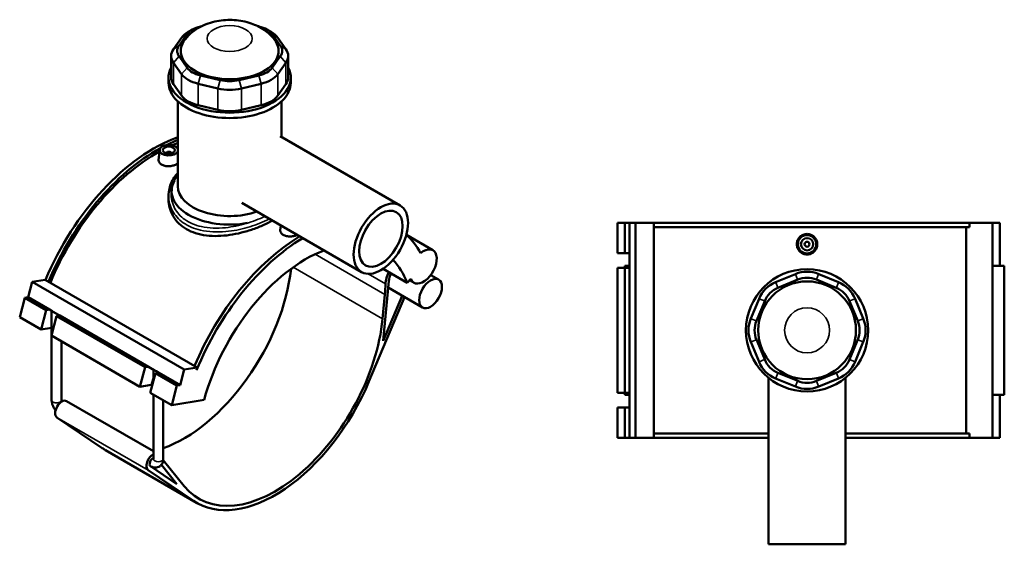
# Model space of a CAD drawing. Header units: millimetres. Extents: x -291 to 1012, y -153 to 1212.
# Tile 7 of 7: x -185 to 621, y 783 to 1212. Entities that reach past the tile are written whole.
import ezdxf

# ---------------------------------------------------------------- set-up
doc = ezdxf.new("R2010")
doc.units = ezdxf.units.MM
doc.layers.add('Visible (ANSI)', color=7, linetype='Continuous', lineweight=50)
doc.layers.add('Visible Narrow (ANSI)', color=7, linetype='Continuous', lineweight=35)

msp = doc.modelspace()

# ---------------------------------------------------------------- linework, layer by layer
at = {"layer": 'Visible (ANSI)'}
for p, q in [((-43.86, 1203.75), (-47.4, 1201.71)), ((-37.37, 1206.25), (-36.4, 1206.48)), ((9.4, 1206.48), (10.38, 1206.25)), ((16.86, 1203.75), (20.4, 1201.71)), ((-52.82, 1197.02), (-59.54, 1187.66)), ((-54.92, 1190.64), (-48.2, 1200)), ((21.2, 1200), (27.92, 1190.64)), ((32.54, 1187.66), (25.82, 1197.02)), ((-61.44, 1182.13), (-61.44, 1164.54)), ((-59.54, 1176.61), (-52.82, 1167.25)), ((-48.2, 1172.43), (-54.92, 1181.8)), ((27.92, 1181.8), (21.2, 1172.43)), ((25.82, 1167.25), (32.54, 1176.61)), ((34.44, 1182.13), (34.44, 1164.54)), ((-63.5, 1160.2), (-63.5, 1164.54)), ((-21.15, 1162.3), (-37.37, 1166.18)), ((10.38, 1166.18), (-5.85, 1162.3)), ((36.5, 1160.2), (36.5, 1164.54)), ((-52.82, 1149.65), (-59.54, 1159.02)), ((-39.29, 1159.43), (-23.07, 1155.56)), ((-3.93, 1155.56), (12.29, 1159.43)), ((32.54, 1159.02), (25.82, 1149.65)), ((-56, 1075.7), (-56, 1145)), ((29, 1115.91), (29, 1145)), ((-23.07, 1137.96), (-39.29, 1141.84)), ((12.29, 1141.84), (-3.93, 1137.96)), ((27.84, 1116.57), (125.99, 1059.91)), ((-70.77, 1105.32), (-71.65, 1097.1)), ((-65.28, 1102.6), (-65.28, 1102.4)), ((-61.28, 1102.6), (-61.28, 1102.4)), ((-63.5, 1067.69), (-63.5, 1064.57)), ((-61, 1069.79), (-61, 1071.61)), ((-3.66, 1062.01), (94.49, 1005.35)), ((28.33, 1043.54), (27.91, 1039.62)), ((304.03, 1045.73), (304.03, 1020.93)), ((304.03, 1045.73), (310.02, 1045.73)), ((310.02, 1045.73), (313.78, 1045.73)), ((310.02, 1045.73), (310.02, 1020.93)), ((313.78, 1045.73), (313.78, 1020.93)), ((313.78, 1045.73), (318.56, 1045.73)), ((318.56, 1045.73), (318.56, 869.73)), ((318.56, 1045.73), (333.6, 1045.73)), ((333.6, 1045.73), (333.6, 869.73)), ((333.6, 1045.73), (592.11, 1045.73)), ((592.11, 1042.21), (333.6, 1042.21)), ((589.31, 873.25), (589.31, 1042.21)), ((610.72, 1045.73), (592.11, 1045.73)), ((592.11, 1042.21), (592.11, 1045.73)), ((616.77, 1045.73), (610.72, 1045.73)), ((610.72, 1045.73), (610.72, 869.73)), ((616.77, 1045.73), (616.77, 1010.53)), ((131.13, 1035.76), (152.77, 1023.27)), ((304.03, 1020.93), (310.02, 1020.93)), ((310.02, 1020.93), (313.78, 1020.93)), ((313.62, 1016.69), (313.62, 1010.53)), ((313.78, 1020.93), (313.78, 1017.81)), ((313.78, 1017.81), (313.78, 1015.58)), ((313.78, 1015.58), (313.78, 1008.93)), ((112.09, 1008.06), (131.78, 996.69)), ((310.02, 1008.93), (304.03, 1008.93)), ((304.03, 1008.93), (304.03, 906.53)), ((313.78, 1010.53), (309.87, 1010.53)), ((309.87, 1010.53), (309.87, 1008.93)), ((313.78, 1008.93), (310.02, 1008.93)), ((310.02, 1008.93), (310.02, 906.53)), ((313.78, 1008.93), (313.78, 906.53)), ((620.52, 1010.53), (610.72, 1010.53)), ((620.52, 1010.53), (620.52, 904.93)), ((131.78, 996.69), (134.85, 999.75)), ((151.07, 1002.93), (157.5, 999.22)), ((449.51, 1003.77), (433.29, 997.05)), ((484.87, 997.05), (468.65, 1003.77)), ((-178.47, 984.74), (-175.09, 997.44)), ((-175.09, 997.44), (-164.45, 999.11)), ((-175.09, 997.44), (-50.63, 925.59)), ((-164.45, 999.11), (-40, 927.26)), ((112.11, 949.1), (116.77, 998.08)), ((116.25, 992.61), (144.32, 976.4)), ((133.79, 998.69), (137.38, 996.62)), ((435.21, 992.43), (451.43, 999.15)), ((466.73, 999.15), (482.96, 992.43)), ((-185.36, 968.46), (-181.13, 984.33)), ((-181.13, 984.33), (-178.47, 984.74)), ((-181.13, 984.33), (-163.59, 974.2)), ((-178.47, 984.74), (-160.93, 974.62)), ((100.52, 915.81), (129.54, 984.94)), ((113.52, 986.92), (111.63, 967.12)), ((127.62, 986.05), (112.11, 949.1)), ((419.76, 983.52), (413.04, 967.3)), ((505.12, 967.3), (498.4, 983.52)), ((417.66, 965.39), (424.38, 981.61)), ((493.78, 981.61), (500.5, 965.39)), ((-185.36, 968.46), (-167.83, 958.33)), ((-167.83, 958.33), (-163.59, 974.2)), ((-163.59, 974.2), (-160.93, 974.62)), ((-160.93, 974.62), (-158.72, 973.34)), ((-155.11, 969.3), (-159.34, 953.43)), ((-159.22, 953.88), (-159.22, 973.63)), ((-158.72, 973.34), (-157.15, 972.43)), ((-157.15, 972.43), (-152.45, 969.72)), ((-152.45, 969.72), (-155.11, 969.3)), ((-155.11, 969.3), (-82.7, 927.5)), ((-152.45, 969.72), (-80.04, 927.92)), ((-159.22, 959.68), (-167.83, 958.33)), ((-159.34, 953.43), (-86.93, 911.63)), ((-159.22, 900.69), (-159.22, 953.36)), ((-151.22, 900.69), (-151.22, 948.75)), ((413.04, 948.17), (419.76, 931.94)), ((424.38, 933.86), (417.66, 950.08)), ((500.5, 950.08), (493.78, 933.86)), ((498.4, 931.94), (505.12, 948.17)), ((-86.93, 911.63), (-82.7, 927.5)), ((-82.7, 927.5), (-80.04, 927.92)), ((-80.04, 927.92), (-75.34, 925.2)), ((-50.63, 925.59), (-40, 927.26)), ((-40, 927.26), (-40.57, 925.12)), ((-74.21, 922.6), (-78.45, 906.73)), ((-75.84, 916.51), (-75.84, 925.49)), ((-75.34, 925.2), (-73.77, 924.29)), ((-71.56, 923.02), (-74.21, 922.6)), ((-74.21, 922.6), (-56.68, 912.48)), ((-73.77, 924.29), (-71.56, 923.02)), ((-71.56, 923.02), (-54.02, 912.89)), ((-54.02, 912.89), (-50.63, 925.59)), ((427.58, 918.9), (427.58, 782.73)), ((451.43, 916.31), (435.21, 923.03)), ((482.96, 923.03), (466.73, 916.31)), ((490.58, 918.9), (490.58, 782.73)), ((-77.63, 913.09), (-86.93, 911.63)), ((-60.91, 896.6), (-56.68, 912.48)), ((-56.68, 912.48), (-54.02, 912.89)), ((433.29, 918.41), (449.51, 911.7)), ((468.65, 911.7), (484.87, 918.41)), ((-78.45, 906.73), (-60.91, 896.6)), ((-75.84, 852.55), (-75.84, 905.22)), ((304.03, 906.53), (310.02, 906.53)), ((309.87, 906.53), (309.87, 904.93)), ((309.87, 904.93), (313.78, 904.93)), ((310.02, 906.53), (313.78, 906.53)), ((313.62, 904.93), (313.62, 898.77)), ((313.78, 906.53), (313.78, 899.89)), ((610.72, 904.93), (620.52, 904.93)), ((616.77, 904.93), (616.77, 869.73)), ((-146.99, 899.85), (-75.84, 858.78)), ((-67.84, 852.55), (-67.84, 900.6)), ((-60.91, 896.6), (-34.33, 900.78)), ((310.02, 894.53), (304.03, 894.53)), ((304.03, 894.53), (304.03, 869.73)), ((313.78, 894.53), (310.02, 894.53)), ((310.02, 894.53), (310.02, 869.73)), ((313.78, 899.89), (313.78, 897.66)), ((313.78, 897.66), (313.78, 894.53)), ((313.78, 894.53), (313.78, 869.73)), ((-117.81, 861.43), (-154.9, 886.53)), ((427.58, 873.25), (333.6, 873.25)), ((592.11, 873.25), (490.58, 873.25)), ((592.11, 869.73), (592.11, 873.25)), ((304.03, 869.73), (310.02, 869.73)), ((310.02, 869.73), (313.78, 869.73)), ((313.78, 869.73), (318.56, 869.73)), ((318.56, 869.73), (333.6, 869.73)), ((333.6, 869.73), (427.58, 869.73)), ((490.58, 869.73), (592.11, 869.73)), ((592.11, 869.73), (610.72, 869.73)), ((610.72, 869.73), (616.77, 869.73)), ((-115.21, 859.81), (-40.54, 816.7)), ((-56.7, 832.02), (-78.27, 846.62)), ((-78.24, 846.59), (-78.19, 846.57)), ((-69.41, 847.73), (-56.7, 832.02)), ((-50.72, 830.33), (-67.89, 851.55)), ((-80.23, 843.42), (-43.14, 818.32)), ((427.58, 782.73), (490.58, 782.73))]:
    msp.add_line(p, q, dxfattribs=at)
for centre, radius in [((459.08, 1028.13), 7.5), ((459.08, 1028.13), 5), ((459.08, 1028.13), 2), ((459.08, 957.73), 50), ((459.08, 957.73), 40)]:
    msp.add_circle(centre, radius, dxfattribs=at)
for centre, radius, start, end in [((317.62, 1016.69), 4, 163.82929, 196.17071), ((459.08, 980.67), 25, 67.5, 112.5), ((459.08, 980.67), 20, 67.5, 112.5), ((442.86, 973.95), 25, 112.5, 157.5), ((442.86, 973.95), 20, 112.5, 157.5), ((475.3, 973.95), 20, 22.5, 67.5), ((475.3, 973.95), 25, 22.5, 67.5), ((436.14, 957.73), 25, 157.5, 202.5), ((482.02, 957.73), 25, 337.5, 22.5), ((436.14, 957.73), 20, 157.5, 202.5), ((482.02, 957.73), 20, 337.5, 22.5), ((442.86, 941.51), 25, 202.5, 247.5), ((442.86, 941.51), 20, 202.5, 247.5), ((475.3, 941.51), 20, 292.5, 337.5), ((475.3, 941.51), 25, 292.5, 337.5), ((459.08, 934.79), 25, 247.5, 292.5), ((459.08, 934.79), 20, 247.5, 292.5), ((317.62, 898.77), 4, 163.82929, 196.17071)]:
    msp.add_arc(centre, radius, start, end, dxfattribs=at)
for centre, major_axis, ratio, start_param, end_param in [((-29.72, 1191.5), (-25, 0), 0.57735, 5.497787, 5.890486), ((-29.72, 1195.58), (20, 0), 0.57735, 1.963495, 2.748894), ((2.72, 1195.58), (20, 0), 0.57735, 0.392699, 1.178097), ((2.72, 1191.5), (25, 0), 0.57735, 0.392699, 0.785398), ((-13.5, 1186.22), (-40, 0), 0.57735, 5.857374, 9.850589), ((-36.44, 1182.13), (-25, 0), 0.57735, 5.890486, 6.675884), ((-36.44, 1186.22), (-20, 0), 0.57735, 5.890486, 6.675884), ((9.44, 1186.22), (20, 0), 0.57735, 5.890486, 6.675884), ((9.44, 1182.13), (25, 0), 0.57735, 5.890486, 6.675884), ((-13.5, 1164.54), (-50, 0), 0.57735, 5.99515, 9.712813), ((-29.72, 1176.85), (-20, 0), 0.57735, 0.392699, 1.178097), ((2.72, 1176.85), (-20, 0), 0.57735, 1.963495, 2.748894), ((-36.44, 1164.54), (-25, 0), 0.57735, 0, 0.392699), ((-29.72, 1172.77), (-25, 0), 0.57735, 0.392699, 1.178097), ((-13.5, 1172.97), (-20, 0), 0.57735, 1.178097, 1.963495), ((2.72, 1172.77), (25, 0), 0.57735, 5.105088, 5.890486), ((9.44, 1164.54), (25, 0), 0.57735, 5.890486, 6.283185), ((-13.5, 1160.2), (-50, 0), 0.57735, 0, 3.141593), ((-13.5, 1168.89), (25, 0), 0.57735, 4.31969, 5.105088), ((-29.72, 1155.17), (-25, 0), 0.57735, 0.392699, 1.178097), ((2.72, 1155.17), (-25, 0), 0.57735, 1.963495, 2.748894), ((-13.5, 1151.29), (-25, 0), 0.57735, 1.178097, 1.963495), ((-75.72, 985.68), (-73.95, -128.09), 0.57735, 3.737241, 4.935541), ((-73.24, 984.24), (73.95, 128.09), 0.57735, 0.619829, 0.70987), ((-73.24, 984.24), (73.95, 128.09), 0.57735, 0.756551, 1.793948), ((-63.28, 1105.05), (7.5, 0), 0.57735, 0.242632, 6.040553), ((-73.24, 984.24), (-72.5, -125.57), 0.57735, 3.758079, 3.802418), ((-73.24, 984.24), (-72.5, -125.57), 0.57735, 3.904333, 4.940082), ((-63.28, 1102.6), (-2, 0), 0.57735, 2.963882, 6.460896), ((-13.5, 1071.61), (-47.5, 0), 0.57735, 5.969052, 8.168115), ((-13.5, 1075.7), (-42.5, 0), 0.57735, 0, 2.123567), ((46.24, 915.26), (73.95, 128.09), 0.57735, 0.808446, 1.793948), ((48.73, 913.83), (-73.95, -128.09), 0.57735, 3.950038, 4.950367), ((48.73, 913.83), (73.95, 128.09), 0.57735, 5.950071, 6.161079), ((145.07, 1009.94), (-7.69, -13.32), 0.57735, 5.846853, 10.421472), ((48.73, 913.83), (62.5, 108.25), 0.57735, 0.614355, 2.007129), ((-50.83, 971.31), (62.5, 108.25), 0.57735, 3.733412, 5.361726), ((48.73, 913.83), (62.5, 108.25), 0.57735, 5.846853, 6.128811), ((126.02, 1002.18), (-8.46, -14.66), 0.57735, 4.823578, 5.465567), ((126.02, 1002.18), (-6.59, -11.41), 0.57735, 4.855423, 5.3822), ((25.72, 948.01), (62.5, 108.25), 0.57735, 5.3822, 5.465567), ((-155.22, 973.32), (3.99, -0.96), 0.349506, 3.728819, 4.293283), ((23.84, 928.2), (-62.5, -108.25), 0.57735, 6.064865, 8.523793), ((-71.84, 925.18), (3.99, -0.96), 0.349506, 3.728819, 4.293283), ((-73.39, 910.64), (-5.8, 1.55), 0.345066, 5.415883, 5.620631), ((23.84, 928.2), (-64.38, -111.5), 0.57735, 6.241978, 8.070118), ((-150.86, 893.14), (-3.88, -6.71), 0.57735, 3.141593, 6.241978), ((-50.83, 971.31), (-64.38, -111.5), 0.57735, 6.241978, 6.283185), ((-76.19, 850.03), (-3.88, -6.71), 0.57735, 3.862023, 6.241978), ((-50.83, 971.31), (62.5, 108.25), 0.57735, 3.637244, 3.640193), ((-76.19, 850.03), (-2, -3.46), 0.57735, 3.80087, 6.241978)]:
    msp.add_ellipse(centre, major_axis=major_axis, ratio=ratio, start_param=start_param, end_param=end_param, dxfattribs=at)
for centre, major_axis in [((-63.28, 1105.05), (-5, 0)), ((110.24, 1032.63), (15.75, 27.28)), ((110.24, 1032.63), (12.6, 21.82)), ((150.91, 987.81), (6.59, 11.41))]:
    msp.add_ellipse(centre, major_axis=major_axis, ratio=0.57735, dxfattribs=at)
for points, knots in [([(22.93, 1195.76), (20.55, 1198.78), (17.9, 1201.15), (11.59, 1205.61), (7.88, 1207.37), (-0.43, 1210.25), (-5.06, 1211.11), (-14.45, 1211.74), (-19.22, 1211.48), (-28.69, 1209.67), (-33.39, 1208.16), (-42.11, 1203.43), (-46.22, 1200.41), (-49.83, 1195.88), (-49.88, 1195.82), (-49.93, 1195.76)], [5.923598, 5.923598, 5.923598, 5.923598, 6.182533, 6.182533, 6.52834, 6.52834, 6.952879, 6.952879, 7.387476, 7.387476, 7.822236, 7.822236, 8.208369, 8.208369, 8.213569, 8.213569, 8.213569, 8.213569]), ([(-56, 1094.48), (-56.38, 1094.11), (-56.85, 1093.76), (-58.1, 1093.04), (-59.04, 1092.65), (-61.11, 1092.12), (-62.23, 1091.97), (-64.34, 1091.92), (-65.46, 1092.01), (-67.53, 1092.47), (-68.47, 1092.83), (-69.96, 1093.69), (-70.61, 1094.24), (-71.46, 1095.47), (-71.67, 1096.15), (-71.66, 1096.89), (-71.66, 1096.99), (-71.65, 1097.1)], [1.046729, 1.046729, 1.046729, 1.046729, 1.263791, 1.263791, 1.579647, 1.579647, 1.895503, 1.895503, 2.211542, 2.211542, 2.527582, 2.527582, 2.843621, 2.843621, 3.15966, 3.15966, 3.211471, 3.211471, 3.211471, 3.211471]), ([(-63.5, 1067.69), (-63.5, 1069.61), (-63.29, 1071.54), (-62.46, 1075.3), (-61.84, 1077.13), (-60.22, 1080.64), (-59.22, 1082.32), (-57.41, 1084.75), (-56.73, 1085.56), (-56, 1086.35)], [34.183921, 34.183921, 34.183921, 34.183921, 34.936501, 34.936501, 35.683684, 35.683684, 36.420786, 36.420786, 36.815596, 36.815596, 36.815596, 36.815596]), ([(21.47, 1047.51), (19.33, 1046.29), (16.93, 1045.07), (11.6, 1042.66), (8.64, 1041.48), (2.48, 1039.34), (-0.72, 1038.39), (-7.15, 1036.79), (-10.38, 1036.16), (-16.62, 1035.25), (-19.85, 1034.95), (-26.28, 1034.78), (-29.48, 1034.91), (-35.64, 1035.68), (-38.6, 1036.31), (-44.09, 1038.06), (-46.61, 1039.18), (-51.1, 1041.76), (-53.19, 1043.31), (-56.87, 1046.86), (-58.45, 1048.85), (-60.99, 1053.11), (-61.95, 1055.38), (-63.2, 1059.98), (-63.5, 1062.32), (-63.5, 1064.57)], [7.656295, 7.656295, 7.656295, 7.656295, 8.551683, 8.551683, 9.501643, 9.501643, 10.451604, 10.451604, 11.401565, 11.401565, 12.352035, 12.352035, 13.302504, 13.302504, 14.252974, 14.252974, 15.203444, 15.203444, 16.153913, 16.153913, 17.104383, 17.104383, 18.054853, 18.054853, 19.005322, 19.005322, 19.005322, 19.005322]), ([(41.8, 1035.77), (41.13, 1035.43), (40.34, 1035.13), (38.45, 1034.64), (37.33, 1034.49), (35.22, 1034.44), (34.1, 1034.53), (32.03, 1034.98), (31.09, 1035.35), (30.34, 1035.78), (29.6, 1036.21), (28.95, 1036.76), (28.1, 1037.99), (27.89, 1038.67), (27.9, 1039.41), (27.9, 1039.51), (27.91, 1039.62)], [3.845498, 3.845498, 3.845498, 3.845498, 4.107229, 4.107229, 4.423085, 4.423085, 4.739124, 4.739124, 5.055164, 5.055164, 5.055164, 5.371203, 5.371203, 5.687242, 5.687242, 5.739052, 5.739052, 5.739052, 5.739052]), ([(467.48, 1028.13), (467.48, 1027.08), (467.27, 1025.96), (466.41, 1023.89), (465.76, 1022.95), (464.27, 1021.46), (463.32, 1020.82), (461.26, 1019.97), (460.13, 1019.76), (458.03, 1019.76), (456.9, 1019.97), (454.84, 1020.82), (453.89, 1021.46), (452.4, 1022.95), (451.75, 1023.89), (450.9, 1025.96), (450.68, 1027.08), (450.68, 1029.19), (450.9, 1030.31), (451.75, 1032.37), (452.4, 1033.32), (453.89, 1034.8), (454.84, 1035.44), (456.9, 1036.3), (458.03, 1036.51), (460.13, 1036.51), (461.26, 1036.3), (463.32, 1035.44), (464.27, 1034.8), (465.76, 1033.32), (466.41, 1032.37), (467.27, 1030.31), (467.48, 1029.19), (467.48, 1028.13)], [0, 0, 0, 0, 0.316039, 0.316039, 0.632079, 0.632079, 0.947935, 0.947935, 1.263791, 1.263791, 1.579647, 1.579647, 1.895503, 1.895503, 2.211542, 2.211542, 2.527582, 2.527582, 2.843621, 2.843621, 3.15966, 3.15966, 3.475517, 3.475517, 3.791373, 3.791373, 4.107229, 4.107229, 4.423085, 4.423085, 4.739124, 4.739124, 5.055164, 5.055164, 5.055164, 5.055164]), ([(-156, 892.38), (-156.24, 892.67), (-156.47, 892.97), (-157.2, 894), (-157.65, 894.77), (-158.39, 896.38), (-158.69, 897.21), (-159.1, 898.92), (-159.22, 899.8), (-159.22, 900.69)], [3.63577, 3.63577, 3.63577, 3.63577, 3.769911, 3.769911, 4.08407, 4.08407, 4.39823, 4.39823, 4.712389, 4.712389, 4.712389, 4.712389]), ([(-150.96, 899.42), (-151.02, 899.58), (-151.07, 899.74), (-151.16, 900.09), (-151.19, 900.28), (-151.22, 900.53), (-151.22, 900.62), (-151.22, 900.69)], [4.2288241, 4.2288241, 4.2288241, 4.2288241, 4.3771984, 4.3771984, 4.581282, 4.581282, 4.712389, 4.712389, 4.712389, 4.712389]), ([(-67.84, 852.55), (-67.84, 851.66), (-67.96, 850.75), (-68.54, 849), (-68.99, 848.16), (-70.16, 846.89), (-70.78, 846.41), (-72.1, 845.76), (-72.8, 845.56), (-74.23, 845.39), (-74.97, 845.44), (-76.52, 845.76), (-77.31, 846.08), (-78.08, 846.5), (-78.14, 846.54), (-78.19, 846.57)], [1.570796, 1.570796, 1.570796, 1.570796, 1.884956, 1.884956, 2.175113, 2.175113, 2.39375, 2.39375, 2.599256, 2.599256, 2.828693, 2.828693, 3.119243, 3.119243, 3.141593, 3.141593, 3.141593, 3.141593]), ([(-75.84, 852.55), (-75.84, 852.45), (-75.85, 852.39), (-75.85, 852.36), (-75.85, 852.36), (-75.85, 852.36)], [1.5707963, 1.5707963, 1.5707963, 1.5707963, 1.7475012, 1.7475012, 1.7987108, 1.7987108, 1.7987108, 1.7987108])]:
    msp.add_open_spline(points, degree=3, knots=knots, dxfattribs=at)
at = {"layer": 'Visible Narrow (ANSI)'}
for p, q in [((-48.2, 1200), (-52.82, 1197.02)), ((21.2, 1200), (25.82, 1197.02)), ((-59.54, 1187.66), (-54.92, 1190.64)), ((27.92, 1190.64), (32.54, 1187.66)), ((-54.92, 1181.8), (-59.54, 1176.61)), ((-59.54, 1159.02), (-59.54, 1176.61)), ((27.92, 1181.8), (32.54, 1176.61)), ((32.54, 1176.61), (32.54, 1159.02)), ((-48.2, 1172.43), (-52.82, 1167.25)), ((21.2, 1172.43), (25.82, 1167.25)), ((-52.82, 1167.25), (-52.82, 1149.65)), ((-37.37, 1166.18), (-39.29, 1159.43)), ((-21.15, 1162.3), (-23.07, 1155.56)), ((-5.85, 1162.3), (-3.93, 1155.56)), ((10.38, 1166.18), (12.29, 1159.43)), ((25.82, 1149.65), (25.82, 1167.25)), ((-39.29, 1141.84), (-39.29, 1159.43)), ((-23.07, 1155.56), (-23.07, 1137.96)), ((-3.93, 1137.96), (-3.93, 1155.56)), ((12.29, 1159.43), (12.29, 1141.84)), ((56.37, 1019.92), (113.52, 986.92)), ((38.53, 1009.32), (111.63, 967.12)), ((114.06, 995.72), (99.94, 1003.88)), ((451.33, 999.38), (449.61, 1003.54)), ((466.83, 999.38), (468.55, 1003.54)), ((433.39, 996.82), (435.11, 992.66)), ((483.05, 992.66), (484.77, 996.82)), ((424.15, 981.7), (419.99, 983.42)), ((494.01, 981.7), (498.17, 983.42)), ((417.43, 965.48), (413.27, 967.2)), ((500.73, 965.48), (504.89, 967.2)), ((417.43, 949.98), (413.27, 948.26)), ((500.73, 949.98), (504.89, 948.26)), ((424.15, 933.76), (419.99, 932.04)), ((494.01, 933.76), (498.17, 932.04)), ((-77.63, 913.09), (-75.84, 919.81)), ((435.11, 922.8), (433.39, 918.65)), ((483.05, 922.8), (484.77, 918.65)), ((451.33, 916.08), (449.61, 911.93)), ((466.83, 916.08), (468.55, 911.93)), ((-154.9, 886.53), (-80.23, 843.42)), ((-117.81, 861.43), (-43.14, 818.32))]:
    msp.add_line(p, q, dxfattribs=at)
msp.add_circle((459.08, 957.73), 18.41, dxfattribs=at)
msp.add_ellipse((-13.5, 1196.33), major_axis=(-18.41, 0), ratio=0.57735, dxfattribs=at)
for centre, major_axis, start_param, end_param in [((-155.22, 900.69), (-4, 0), 0, 3.141593), ((-76.19, 850.03), (-2, -3.46), 6.241978, 6.283185), ((-71.84, 852.55), (4, 0), 3.141593, 6.283185)]:
    msp.add_ellipse(centre, major_axis=major_axis, ratio=0.57735, start_param=start_param, end_param=end_param, dxfattribs=at)
for points, knots in [([(15.41, 1051.01), (15.35, 1050.98), (15.3, 1050.95), (10.63, 1048.68), (5.41, 1046.66), (-5.5, 1043.45), (-11.19, 1042.26), (-23.73, 1040.94), (-30.56, 1041.14), (-41.78, 1043.65), (-46.37, 1045.6), (-53.77, 1050.84), (-56.63, 1054.08), (-60.56, 1061.5), (-61.52, 1065.72), (-61.23, 1074.99), (-59.47, 1080.03), (-56.15, 1084.43), (-56.08, 1084.52), (-56, 1084.62)], [23.409326, 23.409326, 23.409326, 23.409326, 23.430568, 23.430568, 25.164498, 25.164498, 26.882543, 26.882543, 28.997455, 28.997455, 30.754527, 30.754527, 32.454245, 32.454245, 34.251077, 34.251077, 36.419803, 36.419803, 36.469503, 36.469503, 36.469503, 36.469503]), ([(-63.5, 1067.69), (-63.5, 1063.52), (-62.44, 1059.34), (-58.33, 1051.79), (-55.3, 1048.42), (-47.5, 1042.92), (-42.67, 1040.85), (-30.91, 1038.12), (-23.77, 1037.82), (-10.67, 1039.03), (-4.74, 1040.2), (6.63, 1043.42), (12.06, 1045.48), (17.59, 1048.15), (18.34, 1048.52), (19.06, 1048.9)], [-34.183921, -34.183921, -34.183921, -34.183921, -32.454245, -32.454245, -30.754527, -30.754527, -28.997455, -28.997455, -26.882543, -26.882543, -25.164498, -25.164498, -23.430568, -23.430568, -23.154709, -23.154709, -23.154709, -23.154709])]:
    msp.add_open_spline(points, degree=3, knots=knots, dxfattribs=at)

doc.saveas('drawing.dxf')
